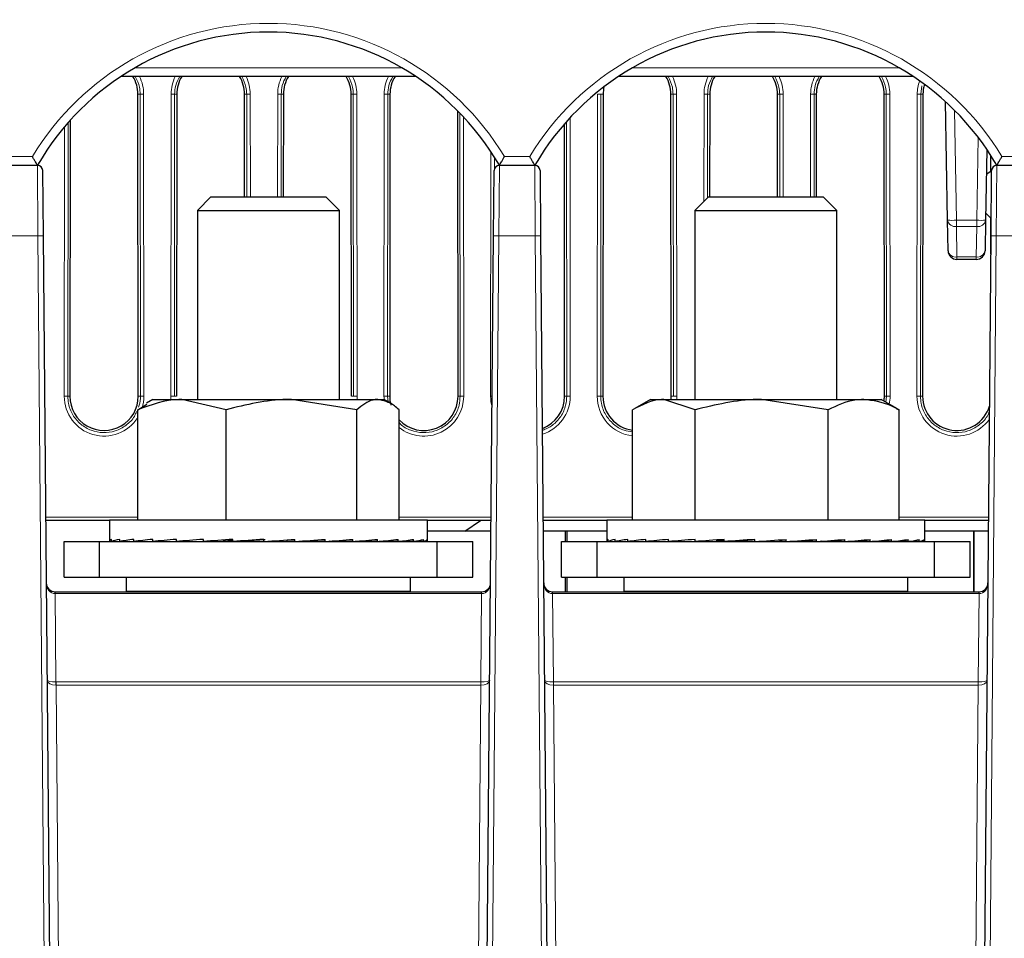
# Paper-space layout 'Blatt3' of a CAD drawing. Header units: millimetres. Extents: x 5 to 418, y 2 to 292.
# Tile 5 of 30: x 172 to 209, y 156 to 190. Entities that reach past the tile are written whole.
import ezdxf

# ---------------------------------------------------------------- set-up
doc = ezdxf.new("R2010")
doc.units = ezdxf.units.MM
doc.layers.add('SLD-0', color=7, linetype='Continuous')
doc.styles.add('SLDTEXTSTYLE0', font='TXT', dxfattribs={"width": 0.605})
doc.dimstyles.new('SLDDIMSTYLE4', dxfattribs={"dimtxt": 3.5, "dimasz": 3.302, "dimexe": 0, "dimexo": 0.0625, "dimgap": 0.875, "dimtad": 1, "dimlfac": 1.5, "dimrnd": 1e-09, "dimzin": 12, "dimdsep": 46, "dimtxsty": 'SLDTEXTSTYLE0', "dimsah": 1, "dimcen": 0.09, "dimadec": 0, "dimazin": 3, "dimtfac": 1, "dimtofl": 0, "dimtmove": 0, "dimatfit": 3, "dimfxl": 1, "dimfrac": 2, "dimtolj": 1, "dimtzin": 12, "dimarcsym": 0})

# ---------------------------------------------------------------- blocks, each defined once
blk = doc.blocks.new('_D_15')
at = {"layer": 'SLD-0', "color": 7}
for p, q in [((191.914, 252.827), (122.617, 252.827)), ((123.617, 252.827), (123.617, 132.894)), ((152.632, 132.894), (122.617, 132.894))]:
    blk.add_line(p, q, dxfattribs=at)
for points in [[(123.617, 252.827), (123.109, 249.525), (124.125, 249.525)], [(123.617, 132.894), (124.125, 136.196), (123.109, 136.196)]]:
    blk.add_solid(points, dxfattribs=at)
at = {"layer": 'SLD-0', "color": 7, "insert": (119.105, 186.845), "char_height": 3.5, "attachment_point": 1, "rotation": 90, "style": 'SLDTEXTSTYLE0'}
blk.add_mtext('179,9', dxfattribs=at)
blk = doc.blocks.new('_D_16')
at = {"layer": 'SLD-0', "color": 7}
for p, q in [((149.259, 135.56), (149.259, 267.42)), ((315.259, 135.56), (315.259, 267.42)), ((149.259, 266.42), (315.259, 266.42))]:
    blk.add_line(p, q, dxfattribs=at)
for points in [[(149.259, 266.42), (152.561, 265.912), (152.561, 266.928)], [(315.259, 266.42), (311.957, 266.928), (311.957, 265.912)]]:
    blk.add_solid(points, dxfattribs=at)
at = {"layer": 'SLD-0', "color": 7, "insert": (228.248, 270.931), "char_height": 3.5, "attachment_point": 1, "style": 'SLDTEXTSTYLE0'}
blk.add_mtext('249', dxfattribs=at)

psp = doc.layouts.new('Blatt3')

# ---------------------------------------------------------------- linework, layer by layer
at = {"color": 7, "linetype": 'Continuous', "lineweight": 18}
for p, q in [((176.7567, 188.5544), (186.7606, 188.5544)), ((195.4234, 188.5544), (205.4273, 188.5544)), ((206.2785, 187.877), (206.2396, 187.5602)), ((176.8637, 187.5602), (176.9445, 187.5602)), ((176.9548, 176.2268), (176.9445, 187.5602)), ((177.0776, 187.5625), (177.088, 176.2292)), ((178.096, 176.2292), (178.1064, 187.5625)), ((178.2396, 187.5602), (178.2292, 176.2268)), ((178.3203, 187.5602), (178.2396, 187.5602)), ((180.8637, 187.5602), (180.9445, 187.5602)), ((180.948, 183.7106), (180.9445, 187.5602)), ((181.0776, 187.5625), (181.0811, 183.7106)), ((182.1029, 183.7106), (182.1064, 187.5625)), ((182.2396, 187.5602), (182.236, 183.7106)), ((182.3203, 187.5602), (182.2396, 187.5602)), ((184.8637, 187.5602), (184.9445, 187.5602)), ((184.9548, 176.2268), (184.9445, 187.5602)), ((185.0776, 187.5625), (185.088, 176.2292)), ((186.096, 176.2292), (186.1064, 187.5625)), ((186.2396, 187.5602), (186.2292, 176.2268)), ((186.3203, 187.5602), (186.2396, 187.5602)), ((194.096, 176.2292), (194.1064, 187.5625)), ((194.2396, 187.5602), (194.2292, 176.2268)), ((194.3203, 187.5602), (194.2396, 187.5602)), ((196.8637, 187.5602), (196.9445, 187.5602)), ((196.9548, 176.2268), (196.9445, 187.5602)), ((197.0776, 187.5625), (197.088, 176.2292)), ((198.1027, 183.5408), (198.1064, 187.5625)), ((198.2396, 187.5602), (198.236, 183.6741)), ((198.3203, 187.5602), (198.2396, 187.5602)), ((200.8637, 187.5602), (200.9445, 187.5602)), ((200.948, 183.7081), (200.9445, 187.5602)), ((201.0776, 187.5625), (201.0811, 183.7081)), ((202.1029, 183.7081), (202.1064, 187.5625)), ((202.2396, 187.5602), (202.236, 183.7081)), ((202.3203, 187.5602), (202.2396, 187.5602)), ((204.8637, 187.5602), (204.9445, 187.5602)), ((204.9548, 176.2268), (204.9445, 187.5602)), ((205.0776, 187.5625), (205.088, 176.2292)), ((206.096, 176.2292), (206.1064, 187.5625)), ((206.2396, 187.5602), (206.2292, 176.2268)), ((206.3203, 187.5602), (206.2396, 187.5602)), ((188.9548, 176.2268), (188.9451, 186.8522)), ((189.0784, 186.7121), (189.088, 176.2292)), ((193.0784, 186.6828), (193.088, 176.2292)), ((207.5056, 186.96), (207.5777, 182.8314)), ((174.096, 176.2292), (174.1053, 186.3359)), ((174.2386, 186.4908), (174.2292, 176.2268)), ((192.9548, 176.2268), (192.9454, 186.5362)), ((208.3397, 182.8314), (208.394, 185.9423)), ((171.9489, 185.221), (172.9018, 185.221)), ((190.096, 176.2292), (190.1044, 185.4115)), ((190.2374, 185.2053), (190.237, 184.7463)), ((190.6156, 185.221), (191.5685, 185.221)), ((209.2822, 185.221), (210.1856, 185.221)), ((173.1088, 182.2501), (173.0875, 184.8935)), ((190.4299, 184.8935), (190.4086, 182.2501)), ((191.7755, 182.2501), (191.7541, 184.8935)), ((209.0966, 184.8935), (209.0752, 182.2501)), ((207.5777, 182.8314), (208.3397, 182.8314)), ((207.5777, 182.8314), (207.5777, 182.5974)), ((208.3397, 182.5974), (207.5777, 182.5974)), ((207.5777, 182.5974), (207.5976, 181.4537)), ((208.3197, 181.4537), (208.3397, 182.5974)), ((208.3397, 182.8314), (208.3397, 182.5974)), ((173.1088, 182.2501), (171.7419, 182.2501)), ((173.4447, 143.7619), (173.1088, 182.2501)), ((190.4086, 182.2501), (190.0727, 143.7619)), ((191.7755, 182.2501), (190.4086, 182.2501)), ((192.1113, 143.7619), (191.7755, 182.2501)), ((209.0752, 182.2501), (208.7394, 143.7619)), ((210.4421, 182.2501), (209.0752, 182.2501)), ((207.5976, 181.4537), (208.3197, 181.4537)), ((207.5976, 181.4537), (207.5976, 181.3602)), ((208.3197, 181.4537), (208.3197, 181.3602)), ((174.3099, 176.2268), (174.2292, 176.2268)), ((176.8741, 176.2268), (176.9548, 176.2268)), ((178.3099, 176.2268), (178.2292, 176.2268)), ((184.8741, 176.2268), (184.9548, 176.2268)), ((186.2292, 176.2268), (186.2494, 176.0198)), ((186.3099, 176.2268), (186.2292, 176.2268)), ((188.8741, 176.2268), (188.9548, 176.2268)), ((192.8741, 176.2268), (192.9548, 176.2268)), ((194.3099, 176.2268), (194.2292, 176.2268)), ((196.8741, 176.2268), (196.9548, 176.2268)), ((204.8741, 176.2268), (204.9548, 176.2268)), ((204.9281, 176.0103), (204.9548, 176.2268)), ((206.3099, 176.2268), (206.2292, 176.2268)), ((173.4009, 171.6958), (176.8553, 171.6958)), ((186.6621, 171.6958), (190.1165, 171.6958)), ((192.0676, 171.6958), (195.4249, 171.6958)), ((205.4258, 171.6958), (208.7831, 171.6958)), ((173.7574, 168.8221), (173.7574, 168.8935)), ((192.4241, 168.8221), (192.4241, 168.8935)), ((173.7574, 168.8221), (173.7864, 165.5095)), ((189.7599, 168.8221), (173.7574, 168.8221)), ((189.731, 165.5095), (189.7599, 168.8221)), ((192.4241, 168.8221), (192.453, 165.5095)), ((208.4266, 168.8221), (192.4241, 168.8221)), ((208.3977, 165.5095), (208.4266, 168.8221)), ((173.7893, 165.5096), (173.7893, 165.3827)), ((173.7893, 165.5096), (189.7281, 165.5096)), ((173.7893, 165.3827), (173.9565, 146.2268)), ((189.7281, 165.3827), (173.7893, 165.3827)), ((189.5609, 146.2268), (189.7281, 165.3827)), ((189.7281, 165.5096), (189.7281, 165.3827)), ((192.456, 165.5096), (192.456, 165.3827)), ((192.456, 165.5096), (208.3947, 165.5096)), ((192.456, 165.3827), (192.6261, 145.8906)), ((208.3947, 165.3827), (192.456, 165.3827)), ((208.2246, 145.8906), (208.3947, 165.3827)), ((208.3947, 165.5096), (208.3947, 165.3827))]:
    psp.add_line(p, q, dxfattribs=at)
at = {"color": 7, "linetype": 'Continuous', "lineweight": 25}
for p, q in [((187.2897, 188.2268), (176.2276, 188.2268)), ((205.9564, 188.2268), (194.8943, 188.2268)), ((176.8741, 176.2268), (176.8637, 187.5602)), ((178.3203, 187.5602), (178.3099, 176.2268)), ((180.8673, 183.7106), (180.8637, 187.5602)), ((182.3203, 187.5602), (182.3168, 183.7106)), ((184.8741, 176.2268), (184.8637, 187.5602)), ((186.3203, 187.5602), (186.3099, 176.2268)), ((194.3203, 187.5602), (194.3099, 176.2268)), ((196.8741, 176.2268), (196.8637, 187.5602)), ((198.3203, 187.5602), (198.3168, 183.7081)), ((200.8673, 183.7081), (200.8637, 187.5602)), ((202.3203, 187.5602), (202.3168, 183.7081)), ((204.8741, 176.2268), (204.8637, 187.5602)), ((206.3203, 187.5602), (206.3099, 176.2268)), ((207.2444, 182.8314), (207.1667, 187.2835)), ((188.8741, 176.2268), (188.8643, 186.9345)), ((174.3194, 186.5816), (174.3099, 176.2268)), ((192.8741, 176.2268), (192.8648, 186.4444)), ((208.7194, 185.4888), (208.673, 182.8314)), ((208.8664, 184.6726), (208.8658, 185.2657)), ((171.7632, 184.8935), (173.0875, 184.8935)), ((190.4299, 184.8935), (191.7541, 184.8935)), ((209.0966, 184.8935), (210.4208, 184.8935)), ((173.2874, 184.6953), (173.3088, 182.2501)), ((190.2086, 182.2501), (190.2299, 184.6953)), ((191.9541, 184.6953), (191.9755, 182.2501)), ((208.7032, 184.5605), (208.8966, 184.6933)), ((208.8752, 182.2501), (208.8966, 184.6953)), ((179.6033, 183.7106), (179.092, 183.1993)), ((179.6033, 183.7106), (183.914, 183.7106)), ((184.4253, 183.1993), (183.914, 183.7106)), ((198.27, 183.7081), (197.7587, 183.1968)), ((198.27, 183.7081), (202.5807, 183.7081)), ((203.092, 183.1968), (202.5807, 183.7081)), ((179.092, 183.1993), (179.092, 176.1106)), ((179.092, 183.1993), (184.4253, 183.1993)), ((184.4253, 176.1106), (184.4253, 183.1993)), ((197.7587, 183.1968), (197.7587, 176.1081)), ((197.7587, 183.1968), (203.092, 183.1968)), ((203.092, 176.1081), (203.092, 183.1968)), ((208.8809, 182.8935), (208.6777, 183.1003)), ((208.8692, 181.5606), (208.868, 182.9066)), ((207.2643, 181.6877), (207.2444, 182.8314)), ((208.673, 182.8314), (208.653, 181.6877)), ((173.3088, 182.2501), (173.6447, 143.7619)), ((189.8727, 143.7619), (190.2086, 182.2501)), ((191.9755, 182.2501), (192.3113, 143.7619)), ((208.5394, 143.7619), (208.8752, 182.2501)), ((208.3197, 181.3602), (207.5976, 181.3602)), ((176.8553, 175.7236), (177.1971, 175.9302)), ((177.4253, 176.1106), (177.1889, 175.9742)), ((177.4253, 176.1106), (178.5127, 176.1106)), ((180.1702, 175.7236), (178.5127, 176.1106)), ((178.5127, 176.1106), (182.6219, 176.1106)), ((185.0736, 175.7236), (182.6219, 176.1106)), ((182.6219, 176.1106), (185.8678, 176.1106)), ((185.8678, 176.1106), (186.092, 176.1106)), ((186.3284, 175.9742), (186.092, 176.1106)), ((196.092, 176.1081), (195.5096, 175.7718)), ((196.092, 176.1081), (196.5968, 176.1081)), ((197.7687, 175.7211), (196.5968, 176.1081)), ((196.5968, 176.1081), (200.269, 176.1081)), ((202.7692, 175.7211), (200.269, 176.1081)), ((200.269, 176.1081), (204.0975, 176.1081)), ((204.0975, 176.1081), (204.7587, 176.1081)), ((205.3411, 175.7718), (204.7587, 176.1081)), ((176.8553, 171.5773), (176.8553, 175.7236)), ((180.1702, 171.5773), (180.1702, 175.7236)), ((185.0736, 171.5773), (185.0736, 175.7236)), ((186.6621, 171.5773), (186.6621, 175.7236)), ((195.4249, 171.5748), (195.4249, 175.7211)), ((197.7687, 171.5748), (197.7687, 175.7211)), ((202.7692, 171.5748), (202.7692, 175.7211)), ((205.3311, 175.7545), (205.4258, 175.7211)), ((205.4258, 171.5748), (205.4258, 175.7211)), ((175.792, 171.5602), (173.4021, 171.5602)), ((175.792, 171.5773), (175.792, 170.7889)), ((187.4167, 171.5773), (175.792, 171.5773)), ((187.7253, 171.5773), (187.4167, 171.5773)), ((187.7253, 170.7889), (187.7253, 171.5773)), ((190.1153, 171.5602), (187.7253, 171.5602)), ((189.1253, 171.1602), (189.7137, 171.5602)), ((194.4587, 171.5602), (192.0687, 171.5602)), ((194.4587, 171.5748), (194.4587, 170.8028)), ((205.4816, 171.5748), (194.4587, 171.5748)), ((206.392, 171.5748), (205.4816, 171.5748)), ((206.392, 170.8028), (206.392, 171.5748)), ((208.782, 171.5602), (206.392, 171.5602)), ((190.1118, 171.1602), (187.7253, 171.1602)), ((192.892, 171.1602), (192.0722, 171.1602)), ((192.9587, 171.1602), (192.892, 171.1602)), ((192.892, 171.1602), (192.892, 170.7748)), ((192.9587, 171.1602), (192.9587, 170.7748)), ((194.4587, 171.1602), (192.9587, 171.1602)), ((208.2253, 171.1602), (206.392, 171.1602)), ((208.2253, 168.8935), (208.2253, 171.1602)), ((208.2253, 171.1602), (208.2253, 168.8935)), ((208.7785, 171.1602), (208.2253, 171.1602)), ((174.092, 169.444), (174.092, 170.7773)), ((174.092, 170.7773), (175.4253, 170.7773)), ((175.4253, 169.444), (175.4253, 170.7773)), ((175.4253, 170.7773), (188.092, 170.7773)), ((175.7944, 170.7773), (175.8758, 170.7779)), ((175.8758, 170.7773), (175.8758, 170.8573)), ((175.8758, 170.7773), (176.1833, 170.7794)), ((175.9423, 170.7773), (176.1833, 170.779)), ((176.1833, 170.7773), (176.1833, 170.8573)), ((176.1833, 170.7773), (176.705, 170.7811)), ((176.3136, 170.7773), (176.705, 170.7802)), ((176.705, 170.7773), (176.705, 170.8573)), ((176.705, 170.7773), (177.4209, 170.783)), ((176.8942, 170.7773), (177.4209, 170.7816)), ((177.4209, 170.7773), (177.4209, 170.8573)), ((177.4209, 170.7773), (178.3036, 170.7855)), ((177.568, 170.7787), (177.568, 170.7773)), ((178.3036, 170.7773), (178.3036, 170.8573)), ((178.3036, 170.7773), (179.319, 170.7891)), ((179.319, 170.7773), (179.319, 170.8573)), ((179.319, 170.7773), (180.0452, 170.7892)), ((180.4281, 170.7773), (180.4281, 170.8573)), ((180.4281, 170.7773), (180.8242, 170.7892)), ((181.5884, 170.7773), (181.5884, 170.8573)), ((182.4586, 170.7892), (182.4586, 170.8369)), ((182.7553, 170.7773), (182.4586, 170.7892)), ((182.7553, 170.7773), (182.7553, 170.8573)), ((183.2513, 170.7892), (183.2513, 170.8119)), ((183.8838, 170.7773), (183.2513, 170.7892)), ((183.8838, 170.7773), (183.8838, 170.8573)), ((184.9307, 170.7773), (184.0374, 170.7886)), ((184.9307, 170.7773), (184.9307, 170.8573)), ((185.8557, 170.7773), (185.0302, 170.7854)), ((185.8557, 170.7773), (185.8557, 170.8573)), ((186.6232, 170.7773), (185.9172, 170.7831)), ((185.9493, 170.7773), (185.9493, 170.7829)), ((186.0964, 170.7773), (185.9493, 170.7787)), ((186.0964, 170.7773), (186.0964, 170.7816)), ((186.6232, 170.7773), (186.6232, 170.8573)), ((186.8123, 170.7773), (186.6351, 170.7787)), ((187.2038, 170.7773), (186.6571, 170.7813)), ((186.8123, 170.7773), (186.8123, 170.7802)), ((187.2038, 170.7773), (187.2038, 170.8573)), ((187.3341, 170.7773), (187.2091, 170.7782)), ((187.5751, 170.7773), (187.2184, 170.7798)), ((187.3341, 170.7773), (187.3341, 170.779)), ((187.5751, 170.7773), (187.5751, 170.8573)), ((187.6415, 170.7773), (187.5765, 170.7778)), ((187.7229, 170.7773), (187.5783, 170.7783)), ((187.6415, 170.7773), (187.6415, 170.7779)), ((187.7229, 170.7773), (187.7229, 170.8573)), ((188.092, 169.444), (188.092, 170.7773)), ((188.092, 170.7773), (189.4253, 170.7773)), ((189.4253, 169.444), (189.4253, 170.7773)), ((192.7587, 169.4414), (192.7587, 170.7748)), ((192.7587, 170.7748), (194.092, 170.7748)), ((194.092, 169.4414), (194.092, 170.7748)), ((194.092, 170.7748), (206.7587, 170.7748)), ((194.4728, 170.7748), (194.5071, 170.775)), ((194.5071, 170.7748), (194.5071, 170.8548)), ((194.5071, 170.7748), (194.7689, 170.7765)), ((194.6672, 170.7748), (194.7689, 170.7755)), ((194.7689, 170.7748), (194.7689, 170.8548)), ((194.7689, 170.7748), (195.248, 170.7782)), ((195.0829, 170.7748), (195.248, 170.776)), ((195.248, 170.7748), (195.248, 170.8548)), ((195.248, 170.7748), (195.9261, 170.78)), ((195.7039, 170.7748), (195.9261, 170.7767)), ((195.9261, 170.7748), (195.9261, 170.8548)), ((195.9261, 170.7748), (196.7771, 170.7823)), ((196.2347, 170.7775), (196.2347, 170.7748)), ((196.7771, 170.7748), (196.7771, 170.8548)), ((196.7771, 170.7748), (197.7683, 170.7856)), ((197.7683, 170.7748), (197.7683, 170.8548)), ((197.7683, 170.7748), (198.5592, 170.7867)), ((198.8616, 170.7748), (198.8616, 170.8548)), ((198.8616, 170.7748), (199.3271, 170.7867)), ((200.015, 170.7748), (200.015, 170.8548)), ((200.9583, 170.7867), (200.9583, 170.8393)), ((201.1842, 170.7748), (200.9583, 170.7867)), ((201.1842, 170.7748), (201.1842, 170.8548)), ((201.759, 170.7867), (201.759, 170.8147)), ((202.3242, 170.7748), (201.759, 170.7867)), ((202.3242, 170.7748), (202.3242, 170.8548)), ((202.5084, 170.7867), (202.5084, 170.7881)), ((203.3912, 170.7748), (202.5084, 170.7867)), ((203.3912, 170.7748), (203.3912, 170.8548)), ((204.3443, 170.7748), (203.5003, 170.7834)), ((204.3443, 170.7748), (204.3443, 170.8548)), ((205.1468, 170.7748), (204.4127, 170.781)), ((204.616, 170.7748), (204.616, 170.7793)), ((204.9246, 170.7748), (204.616, 170.7775)), ((204.9246, 170.7748), (204.9246, 170.7767)), ((205.1468, 170.7748), (205.1468, 170.8548)), ((205.6027, 170.7748), (205.1762, 170.7781)), ((205.7678, 170.7748), (205.1856, 170.7791)), ((205.6027, 170.7748), (205.6027, 170.776)), ((205.7678, 170.7748), (205.7678, 170.8548)), ((206.0818, 170.7748), (205.7816, 170.7769)), ((206.1835, 170.7748), (205.7857, 170.7775)), ((206.0818, 170.7748), (206.0818, 170.7755)), ((206.1835, 170.7748), (206.1835, 170.8548)), ((206.3436, 170.7748), (206.1875, 170.7758)), ((206.3779, 170.7748), (206.1883, 170.776)), ((206.3436, 170.7748), (206.3436, 170.775)), ((206.3779, 170.7748), (206.3779, 170.8548)), ((206.7587, 169.4414), (206.7587, 170.7748)), ((206.7587, 170.7748), (208.092, 170.7748)), ((208.092, 169.4414), (208.092, 170.7748)), ((174.092, 169.444), (175.4253, 169.444)), ((175.4253, 169.444), (188.092, 169.444)), ((176.4253, 169.444), (176.4253, 168.9106)), ((187.092, 168.9106), (187.092, 169.444)), ((188.092, 169.444), (189.4253, 169.444)), ((192.7587, 169.4414), (194.092, 169.4414)), ((192.892, 169.4414), (192.892, 168.8935)), ((192.9587, 169.4414), (192.9587, 168.8935)), ((194.092, 169.4414), (206.7587, 169.4414)), ((195.092, 169.4414), (195.092, 168.9081)), ((205.7587, 168.9081), (205.7587, 169.4414)), ((206.7587, 169.4414), (208.092, 169.4414)), ((173.7558, 168.8935), (173.7574, 168.8935)), ((173.7574, 168.8935), (189.7599, 168.8935)), ((176.4253, 168.9106), (176.4425, 168.8935)), ((176.4253, 168.9106), (187.092, 168.9106)), ((187.0749, 168.8935), (187.092, 168.9106)), ((189.7599, 168.8221), (189.7599, 168.8935)), ((189.7599, 168.8935), (189.7616, 168.8935)), ((192.4224, 168.8935), (192.4241, 168.8935)), ((192.4241, 168.8935), (208.4266, 168.8935)), ((195.092, 168.9081), (195.1066, 168.8935)), ((195.092, 168.9081), (205.7587, 168.9081)), ((205.7441, 168.8935), (205.7587, 168.9081)), ((208.4266, 168.8221), (208.4266, 168.8935)), ((208.4266, 168.8935), (208.4282, 168.8935))]:
    psp.add_line(p, q, dxfattribs=at)
at = {"color": 7, "linetype": 'Continuous', "lineweight": 18}
for centre, radius, start, end in [((181.7587, 179.8766), 10.3444, 31.10772, 148.89228), ((200.4253, 179.8766), 10.3444, 31.10772, 148.89228), ((175.592, 187.5611), 1.4856, 0.05241, 26.62195), ((179.592, 187.5611), 1.4856, 153.37805, 179.94759), ((179.592, 187.5611), 1.4856, 0.05241, 26.62195), ((183.592, 187.5611), 1.4856, 153.37805, 179.94759), ((183.592, 187.5611), 1.4856, 0.05241, 26.62195), ((187.592, 187.5611), 1.4856, 153.37805, 179.94759), ((195.592, 187.5611), 1.4856, 0.05241, 26.62195), ((199.592, 187.5611), 1.4856, 153.37805, 179.94759), ((199.592, 187.5611), 1.4856, 0.05241, 26.62195), ((203.592, 187.5611), 1.4856, 153.37805, 179.94759), ((203.592, 187.5611), 1.4856, 0.05241, 26.62195), ((207.592, 187.5611), 1.4856, 160.20504, 179.94759), ((177.0486, 185.4127), 2.15, 89.22651, 92.77593), ((178.1354, 185.4127), 2.15, 87.22407, 90.77349), ((181.0486, 185.4127), 2.15, 89.22651, 92.77593), ((182.1354, 185.4127), 2.15, 87.22407, 90.77349), ((185.0486, 185.4127), 2.15, 89.22651, 92.77593), ((186.1354, 185.4127), 2.15, 87.22407, 90.77349), ((194.1354, 185.4127), 2.15, 87.22407, 90.77349), ((197.0486, 185.4127), 2.15, 89.22651, 92.77593), ((198.1354, 185.4127), 2.15, 87.22407, 90.77349), ((201.0486, 185.4127), 2.15, 89.22651, 92.77593), ((202.1354, 185.4127), 2.15, 87.22407, 90.77349), ((205.0486, 185.4127), 2.15, 89.22651, 92.77593), ((206.1354, 185.4127), 2.15, 87.22407, 90.77349), ((207.411, 187.6072), 4.7788, 268.00162, 271.99838), ((207.5353, 182.8914), 0.2971, 191.66458, 278.19814), ((208.5063, 187.6072), 4.7788, 268.00162, 271.99838), ((208.3821, 182.8914), 0.2971, 261.80186, 348.33542), ((173.2088, 176.5202), 5.7308, 89.0002, 90.9998), ((190.3086, 176.5202), 5.7308, 89.0002, 90.9998), ((191.8755, 176.5202), 5.7308, 89.0002, 90.9998), ((208.9752, 176.5202), 5.7308, 89.0002, 90.9998), ((207.5553, 181.7477), 0.2971, 191.66458, 278.19814), ((208.3621, 181.7477), 0.2971, 261.80186, 348.33542), ((174.1251, 174.0793), 2.15, 87.22407, 90.77349), ((175.592, 176.2278), 1.496, 179.94759, 327.61119), ((177.059, 174.0793), 2.15, 89.22651, 92.77593), ((175.592, 176.2278), 1.496, 342.60397, 0.05241), ((178.1251, 174.0793), 2.15, 87.22407, 90.77349), ((179.592, 176.2278), 1.496, 179.94759, 184.49158), ((185.059, 174.0793), 2.15, 89.22651, 92.77593), ((183.592, 176.2278), 1.496, 355.50842, 0.05241), ((186.1251, 174.0793), 2.15, 87.22407, 90.77349), ((187.592, 176.2278), 1.496, 179.94759, 184.69233), ((187.592, 176.2278), 1.496, 231.56614, 0.05241), ((189.059, 174.0793), 2.15, 89.22651, 92.77593), ((191.592, 176.2278), 1.496, 179.94759, 195.78568), ((190.0915, 169.3987), 6.8304, 89.45843, 89.96156), ((191.592, 176.2278), 1.496, 287.44394, 0.05241), ((193.059, 174.0793), 2.15, 89.22651, 92.77593), ((194.1251, 174.0793), 2.15, 87.22407, 90.77349), ((195.592, 176.2278), 1.496, 179.94759, 263.58627), ((197.059, 174.0793), 2.15, 89.22651, 92.77593), ((195.592, 176.2278), 1.496, 355.41094, 0.05241), ((205.059, 174.0793), 2.15, 89.22651, 92.77593), ((203.592, 176.2278), 1.496, 348.70214, 0.05241), ((206.1251, 174.0793), 2.15, 87.22407, 90.77349), ((207.592, 176.2278), 1.496, 179.94759, 324.8489), ((192.6037, 168.833), 2.8427, 178.78001, 180.21999), ((211.2703, 168.833), 2.8427, 178.78001, 180.21999), ((145.363, 165.1981), 28.425, 0.3722, 0.6278), ((218.1543, 165.1981), 28.425, 179.3722, 179.6278), ((164.0297, 165.1981), 28.425, 0.3722, 0.6278), ((236.821, 165.1981), 28.425, 179.3722, 179.6278)]:
    psp.add_arc(centre, radius, start, end, dxfattribs=at)
at = {"color": 7, "linetype": 'Continuous', "lineweight": 25}
for centre, radius, start, end in [((181.7587, 179.8824), 10.0111, 30.03672, 149.96328), ((200.4253, 179.8824), 10.0111, 30.03672, 149.96328), ((175.592, 187.559), 1.2717, 0.05241, 31.67752), ((179.592, 187.559), 1.2717, 148.32248, 179.94759), ((179.592, 187.559), 1.2717, 0.05241, 31.67752), ((183.592, 187.559), 1.2717, 148.32248, 179.94759), ((183.592, 187.559), 1.2717, 0.05241, 31.67752), ((187.592, 187.559), 1.2717, 148.32248, 179.94759), ((195.592, 187.559), 1.2717, 0.05241, 31.67752), ((199.592, 187.559), 1.2717, 148.32248, 179.94759), ((199.592, 187.559), 1.2717, 0.05241, 31.67752), ((203.592, 187.559), 1.2717, 148.32248, 179.94759), ((203.592, 187.559), 1.2717, 0.05241, 31.67752), ((195.592, 187.559), 1.2717, 167.20011, 179.94759), ((207.592, 187.559), 1.2717, 162.91283, 179.94759), ((173.0875, 184.6935), 0.2, 0.5, 90), ((173.4238, 184.8006), 0.3333, 149.65827, 163.80146), ((190.4299, 184.6935), 0.2, 90, 179.5), ((190.0936, 184.8006), 0.3333, 16.20309, 30.37252), ((191.7541, 184.6935), 0.2, 0.5, 90), ((192.0904, 184.8006), 0.3333, 149.65827, 163.80146), ((209.0966, 184.6935), 0.2, 90, 179.5), ((208.7603, 184.8006), 0.3333, 16.20309, 30.37252), ((207.5976, 181.6935), 0.3333, 181, 270), ((208.3197, 181.6935), 0.3333, 270, 359), ((175.592, 176.2257), 1.2821, 179.94759, 0.05241), ((187.592, 176.2257), 1.2821, 179.94759, 195.03411), ((187.592, 176.2257), 1.2821, 223.50571, 0.05241), ((191.592, 176.2257), 1.2821, 290.38094, 0.05241), ((195.592, 176.2257), 1.2821, 179.94759, 262.51067), ((195.592, 176.2257), 1.2821, 354.73899, 0.05241), ((203.592, 176.2257), 1.2821, 352.06001, 0.05241), ((207.592, 176.2257), 1.2821, 179.94759, 343.20779), ((173.7558, 169.2268), 0.3333, 180.5, 270), ((170.9137, 168.833), 2.8427, 359.78001, 1.21999), ((189.7616, 169.2268), 0.3333, 270, 359.5), ((192.4224, 169.2268), 0.3333, 180.5, 270), ((189.5804, 168.833), 2.8427, 359.78001, 1.21999), ((208.4282, 169.2268), 0.3333, 270, 359.5)]:
    psp.add_arc(centre, radius, start, end, dxfattribs=at)
for centre, major_axis, ratio, start_param, end_param in [((181.7587, 170.8173), (5.9667, 0.0285), 0.068228, 2.9734526, 3.1698021), ((181.7587, 170.8173), (5.9667, 0.1077), 0.0659686, 2.7762381, 2.9725876), ((181.7587, 170.8173), (5.9667, 0.1827), 0.0611575, 2.579207, 2.7755565), ((181.7587, 170.8173), (5.9667, 0.2505), 0.0539918, 2.3824633, 2.5788128), ((181.7587, 170.8173), (5.9667, 0.3086), 0.0447609, 2.1860659, 2.3824154), ((181.7587, 170.8173), (5.9667, 0.3547), 0.0338298, 1.9900202, 2.1863697), ((181.7587, 170.8173), (5.9667, 0.3872), 0.0216224, 1.7942785, 1.9906281), ((181.7587, 170.8173), (4.1907, 0.2719), 0.0216224, 1.8924845, 1.9906281), ((181.7587, 170.8173), (5.9667, 0.4049), 0.0086036, 1.5987482, 1.7950978), ((181.7587, 170.8173), (4.1907, 0.2843), 0.0086036, 1.5987482, 1.7950978), ((181.7587, 170.8173), (5.9667, 0.4071), 0.0047371, 4.6835301, 4.8798796), ((181.7587, 170.8173), (5.9667, 0.3939), 0.0179006, 4.8790212, 5.0753707), ((181.7587, 170.8173), (5.9667, 0.3656), 0.0303932, 5.0746901, 5.2710397), ((181.7587, 170.8173), (5.9667, 0.3233), 0.041741, 5.2706403, 5.4669899), ((181.7587, 170.8173), (5.9667, 0.2685), 0.0515067, 5.4669337, 5.6632832), ((181.7587, 170.8173), (5.9667, 0.2033), 0.0593062, 5.6635805, 5.85993), ((181.7587, 170.8173), (5.9667, 0.1301), 0.0648264, 5.860537, 6.0568865), ((181.7587, 170.8173), (5.9667, 0.0518), 0.0678419, 6.057711, 6.2540605), ((181.7587, 170.8173), (5.9667, -0.0285), 0.068228, 6.2549758, 6.2835115), ((200.4253, 170.8148), (5.9667, 0.012), 0.0683655, 3.0139252, 3.1414548), ((200.4253, 170.8148), (5.9667, 0.0917), 0.0666449, 2.8166889, 3.0130384), ((200.4253, 170.8148), (5.9667, 0.1678), 0.0623444, 2.6196105, 2.81596), ((200.4253, 170.8148), (5.9667, 0.2373), 0.0556411, 2.4228014, 2.6191509), ((200.4253, 170.8148), (5.9667, 0.2976), 0.0468063, 2.2263307, 2.4226802), ((200.4253, 170.8148), (5.9667, 0.3463), 0.0361912, 2.030215, 2.2265646), ((200.4253, 170.8148), (5.9667, 0.3817), 0.0242088, 1.8344173, 2.0307668), ((200.4253, 170.8148), (4.1907, 0.2681), 0.0242088, 1.9516379, 2.0307668), ((200.4253, 170.8148), (5.9667, 0.4025), 0.0113172, 1.6388529, 1.8352025), ((200.4253, 170.8148), (4.1907, 0.2827), 0.0113172, 1.6680985, 1.8352025), ((200.4253, 170.8148), (5.9667, 0.4079), 0.0019981, 4.6434324, 4.8397819), ((200.4253, 170.8148), (5.9667, 0.3978), 0.0152386, 4.8389025, 5.035252), ((200.4253, 170.8148), (5.9667, 0.3726), 0.0279084, 5.0345254, 5.230875), ((200.4253, 170.8148), (5.9667, 0.333), 0.0395282, 5.2304113, 5.4267609), ((200.4253, 170.8148), (5.9667, 0.2807), 0.0496518, 5.4266316, 5.6229812), ((200.4253, 170.8148), (5.9667, 0.2174), 0.0578828, 5.6232077, 5.8195573), ((200.4253, 170.8148), (5.9667, 0.1456), 0.0638921, 5.8201068, 6.0164563), ((200.4253, 170.8148), (5.9667, 0.0681), 0.0674351, 6.0172456, 6.2135952), ((200.4253, 170.8148), (5.9667, -0.012), 0.0683655, 6.2145032, 6.2833232)]:
    psp.add_ellipse(centre, major_axis=major_axis, ratio=ratio, start_param=start_param, end_param=end_param, dxfattribs=at)
at = {"color": 7, "linetype": 'Continuous', "lineweight": 18}
for centre, major_axis, ratio, start_param, end_param in [((173.7558, 169.2268), (-0.0035, 0.4048), 0.8234953, 1.5707963, 3.132866), ((189.7616, 169.2268), (0.0035, 0.4048), 0.8234953, 3.1503193, 4.712389), ((192.4224, 169.2268), (-0.0035, 0.4048), 0.8234953, 1.5707963, 3.132866), ((208.4282, 169.2268), (0.0035, 0.4048), 0.8234953, 3.1503193, 4.712389), ((173.7604, 168.6935), (0.3334, -0.0026), 0.3855756, 1.5827298, 1.5858471), ((189.7569, 168.6935), (0.3334, 0.0026), 0.3855756, 1.5557455, 1.5588629), ((192.4271, 168.6935), (0.3334, -0.0026), 0.3855756, 1.5827298, 1.5858471), ((208.4236, 168.6935), (0.3334, 0.0026), 0.3855756, 1.5557455, 1.5588629), ((173.7876, 165.5771), (0.3333, 0.0029), 0.5831464, 3.1415927, 4.7067796), ((173.7876, 165.5771), (0.3333, 0.0029), 0.2027182, 3.1415927, 4.7067796), ((189.7297, 165.5771), (0.3333, -0.0029), 0.5831464, 4.7179983, 6.2831853), ((189.7297, 165.5771), (0.3333, -0.0029), 0.2027182, 4.7179983, 6.2831853), ((192.4543, 165.5771), (0.3333, 0.0029), 0.5831464, 3.1415927, 4.7067796), ((192.4543, 165.5771), (0.3333, 0.0029), 0.2027182, 3.1415927, 4.7067796), ((208.3964, 165.5771), (0.3333, -0.0029), 0.5831464, 4.7179983, 6.2831853), ((208.3964, 165.5771), (0.3333, -0.0029), 0.2027182, 4.7179983, 6.2831853), ((173.7949, 164.8672), (-0.0182, 0.6421), 0.8301663, 6.2596996, 6.2652328), ((173.7949, 164.7387), (-0.0089, 0.644), 0.5174996, 6.2732883, 6.2788215), ((189.7224, 164.8672), (0.0182, 0.6421), 0.8301663, 0.0179526, 0.0234857), ((189.7224, 164.7387), (0.0089, 0.644), 0.5174996, 0.0043638, 0.009897), ((192.4616, 164.8672), (-0.0182, 0.6421), 0.8301663, 6.2596996, 6.2652328), ((192.4616, 164.7387), (-0.0089, 0.644), 0.5174996, 6.2732883, 6.2788215), ((208.3891, 164.8672), (0.0182, 0.6421), 0.8301663, 0.0179526, 0.0234857), ((208.3891, 164.7387), (0.0089, 0.644), 0.5174996, 0.0043638, 0.009897)]:
    psp.add_ellipse(centre, major_axis=major_axis, ratio=ratio, start_param=start_param, end_param=end_param, dxfattribs=at)
for points, knots in [([(176.9445, 187.5602), (176.94, 187.6501), (176.9284, 187.8839), (176.8262, 188.0962), (176.7633, 188.2268)], [0, 0, 0, 0, 0.3845587, 1, 1, 1, 1]), ([(178.4289, 188.2268), (178.3698, 188.1153), (178.259, 187.9061), (178.2458, 187.6702), (178.2396, 187.5602)], [0, 0, 0, 0, 0.5333107, 1, 1, 1, 1]), ([(180.9445, 187.5602), (180.94, 187.6501), (180.9284, 187.8839), (180.8262, 188.0962), (180.7633, 188.2268)], [0, 0, 0, 0, 0.3845587, 1, 1, 1, 1]), ([(182.4289, 188.2268), (182.3698, 188.1153), (182.259, 187.9061), (182.2458, 187.6702), (182.2396, 187.5602)], [0, 0, 0, 0, 0.5333107, 1, 1, 1, 1]), ([(184.9445, 187.5602), (184.94, 187.6501), (184.9284, 187.8839), (184.8262, 188.0962), (184.7633, 188.2268)], [0, 0, 0, 0, 0.3845587, 1, 1, 1, 1]), ([(186.4289, 188.2268), (186.3698, 188.1153), (186.259, 187.9061), (186.2458, 187.6702), (186.2396, 187.5602)], [0, 0, 0, 0, 0.5333107, 1, 1, 1, 1]), ([(196.9445, 187.5602), (196.94, 187.6501), (196.9284, 187.8839), (196.8262, 188.0962), (196.7633, 188.2268)], [0, 0, 0, 0, 0.3845587, 1, 1, 1, 1]), ([(198.4289, 188.2268), (198.3698, 188.1153), (198.259, 187.9061), (198.2458, 187.6702), (198.2396, 187.5602)], [0, 0, 0, 0, 0.5333107, 1, 1, 1, 1]), ([(200.9445, 187.5602), (200.94, 187.6501), (200.9284, 187.8839), (200.8262, 188.0962), (200.7633, 188.2268)], [0, 0, 0, 0, 0.3845587, 1, 1, 1, 1]), ([(202.4289, 188.2268), (202.3698, 188.1153), (202.259, 187.9061), (202.2458, 187.6702), (202.2396, 187.5602)], [0, 0, 0, 0, 0.5333107, 1, 1, 1, 1]), ([(204.9445, 187.5602), (204.94, 187.6501), (204.9284, 187.8839), (204.8262, 188.0962), (204.7633, 188.2268)], [0, 0, 0, 0, 0.3845587, 1, 1, 1, 1]), ([(174.2292, 176.2268), (174.2344, 176.1374), (174.2484, 175.8953), (174.3974, 175.5192), (174.6968, 175.1633), (175.0995, 174.9268), (175.5565, 174.8372), (176.0198, 174.903), (176.4267, 175.1216), (176.7053, 175.3889), (176.7851, 175.5941), (176.8094, 175.6565)], [0, 0, 0, 0, 0.0729977, 0.1976936, 0.3223868, 0.4470605, 0.5717121, 0.6963484, 0.8209832, 0.9456307, 1, 1, 1, 1]), ([(176.8785, 175.8132), (176.891, 175.8394), (176.9521, 175.9675), (176.9536, 176.1119), (176.9548, 176.2268)], [0, 0, 0, 0, 0.20468, 1, 1, 1, 1]), ([(186.6621, 175.2446), (186.679, 175.2237), (186.792, 175.0838), (187.1057, 174.9328), (187.5552, 174.8354), (188.0187, 174.9041), (188.4321, 175.1191), (188.7491, 175.4595), (188.9275, 175.8489), (188.9467, 176.1143), (188.9548, 176.2268)], [0, 0, 0, 0, 0.025424, 0.1701247, 0.3147996, 0.4594569, 0.6041124, 0.7487827, 0.8934779, 1, 1, 1, 1]), ([(192.0392, 174.9435), (192.1703, 175.0008), (192.4425, 175.1198), (192.7483, 175.4615), (192.9277, 175.8486), (192.9467, 176.1142), (192.9548, 176.2268)], [0, 0, 0, 0, 0.2534145, 0.5262413, 0.7991151, 1, 1, 1, 1]), ([(194.2292, 176.2268), (194.2344, 176.1375), (194.2484, 175.8954), (194.3972, 175.5183), (194.6973, 175.1667), (195.058, 174.9389), (195.3176, 174.9037), (195.4249, 174.8892)], [0, 0, 0, 0, 0.1364744, 0.3696023, 0.6027252, 0.8358116, 1, 1, 1, 1]), ([(206.2292, 176.2268), (206.2344, 176.1374), (206.2484, 175.8953), (206.3974, 175.5192), (206.6968, 175.1633), (207.0995, 174.9268), (207.5565, 174.8372), (208.0197, 174.9031), (208.4271, 175.1214), (208.7094, 175.3946), (208.7913, 175.6067), (208.8179, 175.6757)], [0, 0, 0, 0, 0.0725823, 0.1965688, 0.3205525, 0.4445168, 0.5684591, 0.6923863, 0.816312, 0.9402503, 1, 1, 1, 1])]:
    psp.add_open_spline(points, degree=3, knots=knots, dxfattribs=at)
at = {"color": 7, "linetype": 'Continuous', "lineweight": 25}
for points, knots in [([(173.092, 184.8935), (173.0899, 184.8966), (173.0857, 184.9027), (173.0579, 184.9493), (173.0168, 185.0196), (172.9635, 185.1122), (172.9229, 185.1837), (172.9023, 185.2201), (172.9018, 185.221)], [0, 0, 0, 0, 0.1825341, 0.3646691, 0.5570649, 0.7743398, 0.994203, 1, 1, 1, 1]), ([(190.4254, 184.8935), (190.4275, 184.8966), (190.4317, 184.9027), (190.4595, 184.9493), (190.5005, 185.0196), (190.5539, 185.1122), (190.5945, 185.1837), (190.615, 185.2201), (190.6156, 185.221)], [0, 0, 0, 0, 0.1825341, 0.3646691, 0.5570649, 0.7743398, 0.994203, 1, 1, 1, 1]), ([(191.7587, 184.8935), (191.7566, 184.8966), (191.7523, 184.9027), (191.7246, 184.9493), (191.6835, 185.0196), (191.6302, 185.1122), (191.5895, 185.1837), (191.569, 185.2201), (191.5685, 185.221)], [0, 0, 0, 0, 0.18253411, 0.36466911, 0.5570649, 0.77433984, 0.99420301, 1, 1, 1, 1]), ([(209.092, 184.8935), (209.0941, 184.8966), (209.0983, 184.9027), (209.1261, 184.9493), (209.1672, 185.0196), (209.2205, 185.1122), (209.2611, 185.1837), (209.2817, 185.2201), (209.2822, 185.221)], [0, 0, 0, 0, 0.1825341, 0.3646691, 0.5570649, 0.7743398, 0.994203, 1, 1, 1, 1]), ([(178.5127, 176.1106), (178.4734, 176.1103), (177.9137, 176.1048), (177.3652, 175.9072), (176.8553, 175.7236)], [0, 0, 0, 0, 0.0702148, 1, 1, 1, 1]), ([(182.6219, 176.1106), (182.5637, 176.1103), (181.7358, 176.1048), (180.9245, 175.9072), (180.1702, 175.7236)], [0, 0, 0, 0, 0.0702148, 1, 1, 1, 1]), ([(185.8678, 176.1106), (185.8026, 176.106), (185.5338, 176.0867), (185.2719, 175.8801), (185.0736, 175.7236)], [0, 0, 0, 0, 0.24263, 1, 1, 1, 1]), ([(186.6621, 175.7236), (186.604, 175.7748), (186.3453, 176.0027), (186.0763, 176.0635), (185.8678, 176.1106)], [0, 0, 0, 0, 0.22470115, 1, 1, 1, 1]), ([(196.5968, 176.1081), (196.569, 176.1077), (196.1733, 176.1022), (195.7855, 175.9047), (195.4249, 175.7211)], [0, 0, 0, 0, 0.0702148, 1, 1, 1, 1]), ([(200.269, 176.1081), (200.2097, 176.1077), (199.3654, 176.1022), (198.538, 175.9047), (197.7687, 175.7211)], [0, 0, 0, 0, 0.0702148, 1, 1, 1, 1]), ([(204.0975, 176.1081), (203.9884, 176.1034), (203.5389, 176.0841), (203.1009, 175.8775), (202.7692, 175.7211)], [0, 0, 0, 0, 0.24263, 1, 1, 1, 1]), ([(205.4258, 175.7211), (205.3286, 175.7723), (204.8959, 176.0002), (204.4462, 176.061), (204.0975, 176.1081)], [0, 0, 0, 0, 0.2247011, 1, 1, 1, 1])]:
    psp.add_open_spline(points, degree=3, knots=knots, dxfattribs=at)

# ---------------------------------------------------------------- dimensions: what is measured, and where the dimension line sits
at = {"layer": 'SLD-0', "color": 7}
dim = psp.add_linear_dim(base=(315.2587, 266.4195), p1=(149.2587, 135.5602), p2=(315.2587, 135.5602), dimstyle='SLDDIMSTYLE4', dxfattribs=at)
dim.commit()
dim.dimension.update_dxf_attribs({"geometry": '_D_16', "text_midpoint": (232.2587, 266.4195), "dimtype": 160})
dim = psp.add_linear_dim(base=(123.6172, 132.8935), p1=(191.9138, 252.8268), p2=(152.6323, 132.8935), angle=90, dimstyle='SLDDIMSTYLE4', dxfattribs=at)
dim.commit()
dim.dimension.update_dxf_attribs({"geometry": '_D_15', "text_midpoint": (123.6172, 192.8602), "dimtype": 160})

doc.saveas('drawing.dxf')
